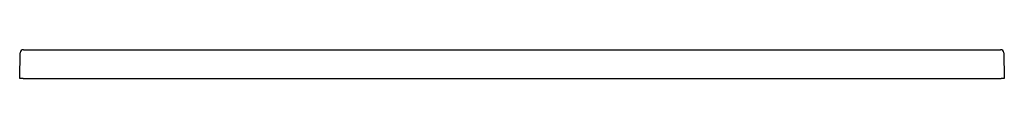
# Model space of a CAD drawing. Header units: millimetres. Extents: x 5215.05 to 5216.25, y 2584.25 to 2584.29.
import ezdxf

# ---------------------------------------------------------------- set-up
doc = ezdxf.new("R2010")
doc.units = ezdxf.units.MM
doc.layers.add('SANINDUSA', color=3, linetype='Continuous')

msp = doc.modelspace()

# ---------------------------------------------------------------- linework, layer by layer
at = {"layer": 'SANINDUSA', "linetype": 'Continuous'}
for p, q in [((5215.0579, 2584.2865), (5215.0667, 2584.2865)), ((5215.0667, 2584.2865), (5216.2412, 2584.2865)), ((5216.2412, 2584.2865), (5216.25, 2584.2865)), ((5215.0534, 2584.2515), (5215.0539, 2584.2826)), ((5216.254, 2584.2826), (5216.2546, 2584.2515)), ((5215.0574, 2584.2515), (5215.0534, 2584.2515)), ((5215.0574, 2584.2515), (5216.2506, 2584.2515)), ((5216.2546, 2584.2515), (5216.2506, 2584.2515))]:
    msp.add_line(p, q, dxfattribs=at)
for centre, start, end in [((5215.0579, 2584.2825), 89.4988, 178.9989), ((5216.25, 2584.2825), 1.0011, 90.5012)]:
    msp.add_arc(centre, 0.004, start, end, dxfattribs=at)

doc.saveas('drawing.dxf')
